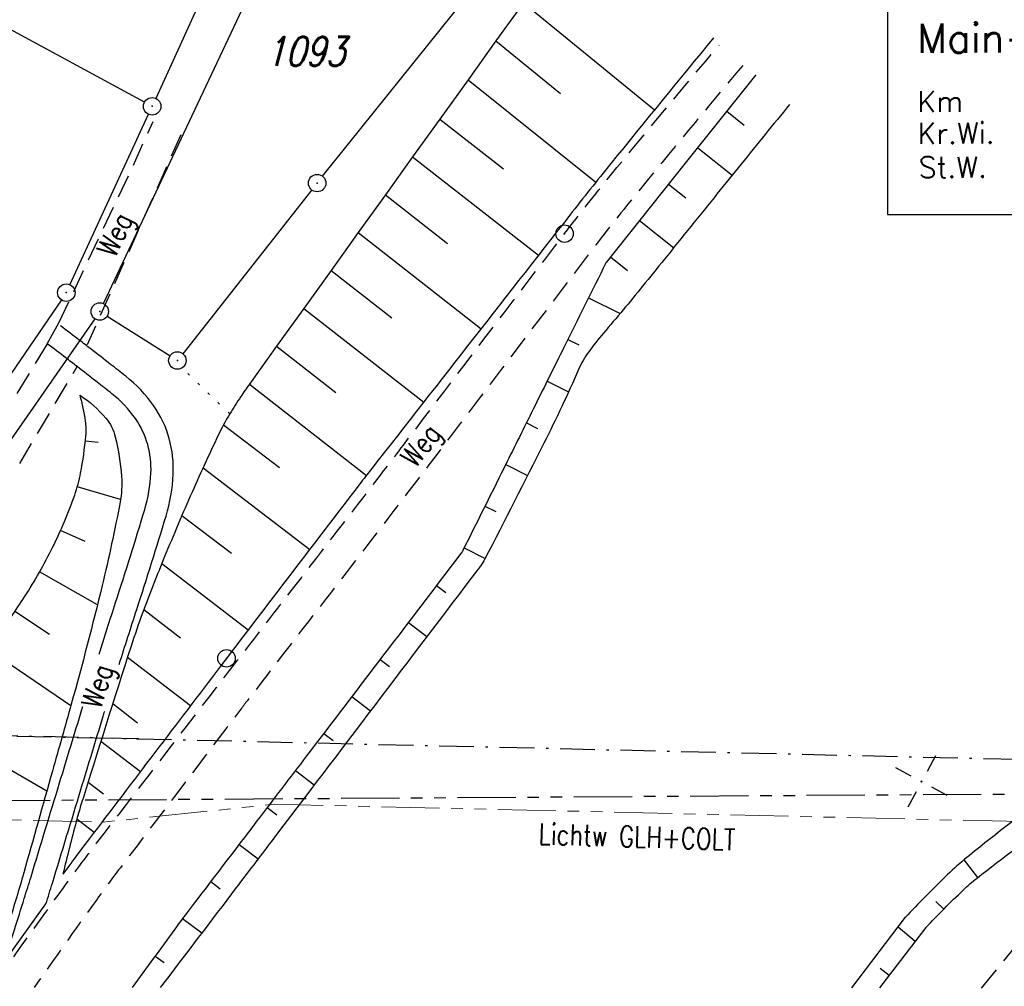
# Model space of a CAD drawing. Extents: x 0 to 1135, y 0 to 420.
# Tile 36 of 79: x 516 to 600, y 239 to 323. Entities that reach past the tile are written whole.
import ezdxf

# ---------------------------------------------------------------- set-up
doc = ezdxf.new("R2010")
doc.units = 0
doc.header["$LTSCALE"] = 2
doc.header["$MEASUREMENT"] = 0
for name, pattern in [('AUSGEZOGEN', [0]), ('BAB-FM2', [2.6, 1.5, -0.5, 0.1, -0.5]), ('GESTRICH-X2', [1.5, 1, -0.5]), ('PHANTOMX2', [5, 2.5, -0.5, 0.5, -0.5, 0.5, -0.5]), ('PUNKTX2_STR', [0.6, 0.1, -0.5])]:
    doc.linetypes.add(name, pattern=pattern)
doc.layers.get('0').update_dxf_attribs({"color": 8, "linetype": 'AUSGEZOGEN'})
for name, color, linetype in [('BAB_FM', 8, 'BAB-FM2'), ('BOESCHG', 8, 'AUSGEZOGEN'), ('BW-SCHRIFT', 8, 'AUSGEZOGEN'), ('FBRTOP', 8, 'AUSGEZOGEN'), ('FLSTNR', 8, 'AUSGEZOGEN'), ('GRENZL', 8, 'AUSGEZOGEN'), ('GRENZP', 8, 'AUSGEZOGEN'), ('Lichtwellenleiter COLT', 8, 'PHANTOMX2'), ('Lichtwellenleiter GLH', 8, 'PHANTOMX2'), ('NETZ', 250, 'AUSGEZOGEN'), ('NUTZUNG', 8, 'PUNKTX2_STR'), ('SCHSYMBOL', 200, 'AUSGEZOGEN'), ('STRASSE', 8, 'AUSGEZOGEN'), ('WEG', 8, 'GESTRICH-X2')]:
    doc.layers.add(name, color=color, linetype=linetype)
doc.styles.add('ROMANS', font='romans.shx', dxfattribs={"width": 0.8})

# ---------------------------------------------------------------- blocks, each defined once
blk = doc.blocks.new('IKR')
at = {"color": 0}
for p, q in [((0, 1), (0, 2.5)), ((-2.5, 0), (-1, 0)), ((1, 0), (2.5, 0)), ((0, -2.5), (0, -1))]:
    blk.add_line(p, q, dxfattribs=at)
blk.add_circle((0, 0), 0.05, dxfattribs=at)
blk.add_point((0, 0), dxfattribs=at)
blk = doc.blocks.new('GST')
at = {"color": 0}
blk.add_circle((0, 0), 0.75, dxfattribs=at)
blk.add_point((0, 0), dxfattribs=at)
blk = doc.blocks.new('10')
blk.add_blockref('GST', (0, 0))

msp = doc.modelspace()

# ---------------------------------------------------------------- linework, layer by layer
at = {"layer": 'BAB_FM', "flags": 128}
for points in [[(25, 250.775), (25.95, 250.827), (75.95, 250.612), (125.95, 250.296), (185.185, 250.893), (186.677, 251.345), (190.635, 255.585), (193.546, 258.238), (196.043, 259.49), (199.563, 260.208), (202.936, 260.238), (205.072, 259.951), (206.578, 259.136), (207.382, 257.268), (208.206, 255.165), (210.45, 251.364), (212.78, 250.219), (225.949, 249.051), (275.949, 246.935), (325.949, 247.53), (375.95, 249.614), (425.95, 251.763), (472.754, 253.21), (489.951, 253.743), (493.544, 261.501), (526.075, 260.76)], [(526.075, 260.76), (496.257, 261.439), (488.743, 255.182), (458.197, 254.674), (450.922, 253.187), (418.773, 251.714), (410.88, 248.271)], [(525.875, 260.764), (636.329, 258.202), (643.048, 258.527), (652.5, 261.337), (656.902, 261.169), (686.059, 259.509), (709.957, 258.646), (715.313, 254.044)]]:
    msp.add_lwpolyline(points, dxfattribs=at)
at = {"layer": 'BOESCHG'}
for p, q in [((559.113, 323.996), (570.386, 314.801)), ((556.758, 320.718), (562.309, 316.209)), ((554.359, 317.38), (565.347, 308.588)), ((551.931, 314), (557.399, 309.725)), ((576.583, 314.673), (578.077, 313.481)), ((574.089, 311.545), (577.055, 309.18)), ((549.595, 310.749), (560.403, 302.299)), ((571.595, 308.418), (573.068, 307.243)), ((547.258, 307.497), (552.599, 303.322)), ((569.101, 305.291), (572.029, 302.956)), ((544.922, 304.246), (555.476, 295.996)), ((566.607, 302.163), (568.062, 301.004)), ((542.586, 300.994), (547.799, 296.919)), ((564.713, 298.653), (567.428, 297.302)), ((540.249, 297.743), (550.55, 289.693)), ((537.913, 294.491), (543, 290.516)), ((562.932, 295.071), (563.874, 294.604)), ((535.577, 291.24), (545.624, 283.389)), ((561.153, 291.489), (562.995, 290.574)), ((533.345, 287.745), (538.16, 284.062)), ((559.373, 287.907), (560.326, 287.434)), ((522.572, 286.213), (521.474, 286.332)), ((557.594, 284.324), (559.479, 283.388)), ((531.589, 284.047), (540.759, 277.038)), ((524.497, 281.317), (520.782, 282.397)), ((555.811, 280.744), (556.736, 280.282)), ((529.773, 279.953), (534.024, 276.704)), ((521.462, 277.722), (519.347, 278.666)), ((554.023, 277.165), (555.831, 276.261)), ((522.516, 272.284), (517.544, 275.097)), ((528.04, 275.809), (535.477, 270.125)), ((551.659, 273.946), (552.453, 273.34)), ((518.393, 269.735), (515.428, 271.703)), ((526.499, 271.859), (529.658, 269.445)), ((549.233, 270.765), (550.828, 269.549)), ((520.223, 263.602), (513.173, 268.4)), ((525.099, 267.767), (530.521, 263.622)), ((546.808, 267.584), (547.608, 266.974)), ((544.382, 264.404), (545.988, 263.178)), ((523.828, 263.781), (525.968, 262.145)), ((518.157, 256.249), (508.909, 261.633)), ((541.956, 261.224), (542.762, 260.608)), ((522.808, 260.55), (526.207, 257.952)), ((539.53, 258.043), (541.149, 256.808)), ((521.71, 257.045), (523.038, 256.03)), ((537.103, 254.863), (537.916, 254.243)), ((520.752, 253.883), (522.243, 252.743)), ((534.677, 251.683), (536.31, 250.437)), ((598.155, 248.847), (596.982, 250.366)), ((532.25, 248.503), (533.07, 247.878)), ((595.232, 246.121), (594.564, 246.785)), ((587.344, 239.357), (591.937, 245.424)), ((529.827, 245.321), (531.48, 244.083)), ((593.686, 244.537), (589.725, 239.356)), ((592.778, 243.349), (591.303, 244.586)), ((527.462, 242.095), (528.235, 241.532)), ((590.542, 240.424), (589.757, 241.025))]:
    msp.add_line(p, q, dxfattribs=at)
for points in [[(240.26, 195.624, 0.000002), (211.79, 195.527, 0.000005), (200.503, 195.488, 0.000082)], [(561.469, 327.276), (559.113, 323.996), (556.758, 320.718), (554.359, 317.38), (551.931, 314), (549.595, 310.749), (547.258, 307.497), (544.922, 304.246), (542.586, 300.994), (540.249, 297.743), (537.913, 294.491), (535.577, 291.24, 0.009663), (534.83, 290.156, 0.007214), (533.878, 288.671, 0.026819), (533.056, 287.174, 0.007949), (530.643, 281.945, 0.006847), (528.289, 276.42, 0.008), (526.415, 271.633, 0.011593), (525.407, 268.727, 0.00249), (521.097, 255.075, 0.011245), (520.689, 253.646, 0.003586), (519.542, 249.129)], [(575.455, 320.991, 0.001791), (566.635, 310.189, 0.004393), (563.094, 305.742, 0.000071), (545.544, 283.289, 0.002512), (545.053, 282.654, 0.000185), (540.027, 276.083, 0.000144), (533.605, 267.674, 0.000365), (533.091, 266.999, 0.000017), (521.803, 252.164, 0.005122), (519.542, 249.129, 0.00295)], [(579.078, 317.799), (573.027, 310.212), (566.228, 301.686, 0.052841), (566.208, 301.655, 0.000238), (562.592, 294.384, 0.00001), (560.114, 289.396, -0.00001), (557.717, 284.571, -0.000771), (553.914, 276.944, -0.035345), (553.819, 276.784, -0.011477), (553.715, 276.641, -0.000093), (540.482, 259.29, -0.000013), (536.217, 253.7, 0.000009), (530.384, 246.056, 0.004926), (529.151, 244.407, 0.001635), (525.502, 239.389)], [(593.686, 244.537, -0.009622), (596.897, 247.765, -0.027739), (598.092, 248.8, -0.002274), (604.818, 253.949, -0.004275), (608.431, 256.64, -0.02363), (613.275, 259.845, 0.079061), (614.616, 260.963, 0.005986), (615.865, 262.427, -0.00057), (628.819, 277.958, -0.000251), (636.472, 287.103, -0.000258), (653.341, 307.219)]]:
    msp.add_lwpolyline(points, format="xyb", dxfattribs=at)
at = {"layer": 'BOESCHG', "flags": 128}
for points in [[(581.97, 315.249, 0.00015), (577.825, 310.132, 0.000303), (575.776, 307.597, 0.00001), (571.23, 301.966, -0.000023), (569.353, 299.642, -0.007922), (565.983, 295.602, 0.020533), (564.723, 294.01, 0.054224), (563.854, 292.494, -0.013485), (560.874, 286.151, -0.002713), (555.809, 276.217, -0.041502), (555.421, 275.599, -0.001669), (555.195, 275.299, -0.000021), (537.433, 251.916, -0.000066), (534.441, 247.978, -0.00003), (527.911, 239.388)], [(650.114, 309.786, 0.004054), (632.581, 289.21, 0.004816), (625.769, 280.923, 0.001537), (613.24, 265.279, -0.007532), (610.645, 262.118, -0.01017), (609.256, 260.542, -0.0075), (607.298, 258.474, -0.047297), (604.266, 255.903, 0.020569), (597, 250.381, 0.02097), (595.352, 248.897, 0.009546), (591.937, 245.424)], [(499.78, 248.857, 0.014707), (503.546, 253.091, 0.035708), (504.915, 254.983, 0.00716), (509.052, 261.876, -0.011955), (511.569, 265.981, -0.008559), (513.928, 269.495, 0.008679), (516.253, 272.961, 0.028963), (518.68, 277.242, 0.029459), (520.559, 281.701, 0.038257), (521.069, 283.59, 0.023162), (521.521, 286.787, 0.059468), (521.49, 288.061, 0.033374), (521.019, 290.274)], [(521.019, 290.274, -0.071484), (523.226, 288.318, -0.116912), (524.049, 286.696, -0.041273), (524.581, 283.284, -0.064655), (524.455, 281.077, -0.01281), (522.921, 273.938, -0.008877), (520.262, 263.741, -0.00046), (518.645, 257.98, -0.000303), (516.174, 249.233, -0.004371), (515.553, 247.112, -0.001636), (513.827, 241.463)]]:
    msp.add_lwpolyline(points, format="xyb", dxfattribs=at)
at = {"layer": 'BW-SCHRIFT'}
msp.add_lwpolyline([(590.396, 305.798), (635.557, 305.798), (635.557, 342.885), (590.396, 342.885)], close=True, dxfattribs=at)
at = {"layer": 'FBRTOP', "const_width": 0.5}
for points in [[(159.506, 218.371, 0.000005), (172.006, 218.371, 0.000002), (185.995, 218.371, 0.000002), (197.006, 218.371, 0.000005), (209.506, 218.371, -0.000006), (222.006, 218.371, -0.000002), (236.976, 218.371, -0.000002), (247.006, 218.371)], [(250.479, 222.371, -0.000002), (263.664, 222.37, -0.000002), (272.005, 222.37, -0.000033)], [(159.506, 222.371, 0.000005), (172.006, 222.371, 0.000002), (185.995, 222.371, 0.000002), (197.006, 222.371, 0.000005), (209.506, 222.371, -0.000006), (222.006, 222.371, -0.000002), (236.976, 222.371, -0.000003), (247.006, 222.371)], [(277.692, 222.37, -0.00001), (297.005, 222.366, -0.000009), (311.07, 222.363, -0.000011), (322.006, 222.36, -0.00004), (334.506, 222.355, 0.000056), (347.007, 222.351, 0.000011), (348.74, 222.351, -0.000027), (350.474, 222.35, -0.00003), (355.78, 222.348, -0.00001), (372.005, 222.341, -0.000005), (384.506, 222.336, 0.000013), (397.006, 222.33, 0.000004), (409.506, 222.325, -0.000007), (422.006, 222.32, -0.000002), (434.506, 222.314, 0.000003), (447.005, 222.309), (481.396, 222.294, 0)], [(277.691, 218.37, -0.00001), (297.005, 218.366, -0.000009), (311.07, 218.363, -0.000011), (322.005, 218.36, -0.00004), (334.505, 218.355, 0.000056), (347.005, 218.351, 0.000011), (348.739, 218.351, -0.000027), (350.473, 218.35, -0.00003), (355.779, 218.348, -0.00001), (372.004, 218.341, -0.000005), (384.504, 218.336, 0.000013), (397.004, 218.33, 0.000004), (409.504, 218.325, -0.000007), (422.005, 218.32, -0.000002), (434.504, 218.314, 0.000003), (447.004, 218.309), (478.458, 218.295, 0)], [(250.479, 218.371, -0.000002), (263.664, 218.37, -0.000003), (272.005, 218.37, -0.000033)]]:
    msp.add_lwpolyline(points, format="xyb", dxfattribs=at)
at = {"layer": 'GRENZL'}
for p, q in [((526.552, 315.459), (420.044, 373.09)), ((539.506, 342.061), (527.523, 315.785)), ((523.033, 298.148), (543.27, 341.094)), ((541.859, 309.089), (563.162, 335.636)), ((520.152, 299.774), (526.898, 314.421)), ((540.926, 307.915), (529.847, 293.849)), ((519.415, 298.473), (504.468, 276.602)), ((523.347, 297.07), (528.749, 293.66)), ((522.285, 296.854), (506.91, 274.736))]:
    msp.add_line(p, q, dxfattribs=at)
at = {"layer": 'Lichtwellenleiter COLT', "lineweight": 0, "flags": 128}
msp.add_lwpolyline([(950, 277.429), (932.374, 277.207), (903.143, 270.696), (887.1, 266.455), (875.419, 265.121), (791.936, 255.751), (715.643, 253.786), (710.054, 253.774), (699.735, 253.671), (687.1, 253.543), (653.267, 253.333), (608.768, 253.484), (537.713, 255.142), (522.899, 253.591), (494.709, 254.376), (473.289, 254.918), (464.333, 254.721)], dxfattribs=at)
at = {"layer": 'Lichtwellenleiter GLH', "flags": 128}
msp.add_lwpolyline([(433.46, 254.616), (482.214, 255.26), (645.295, 256.304), (699.843, 254.044), (713.705, 254.114)], dxfattribs=at)
at = {"layer": 'NUTZUNG'}
msp.add_line((533.878, 288.671), (529.767, 292.616), dxfattribs=at)
at = {"layer": 'STRASSE'}
for p, q in [((518.192, 294.708), (519.185, 296.487)), ((514.518, 241.623), (518.089, 246.574))]:
    msp.add_line(p, q, dxfattribs=at)
for points in [[(524.385, 267.156, -0.00242), (525.891, 271.864, 0.005401), (528.41, 279.901, 0.06184), (529.024, 283.49, 0.079293), (528.678, 286.552, 0.085964), (527.338, 289.382, 0.072562), (524.942, 291.91, 0.000943), (523.641, 292.931, 0.000721), (521.939, 294.259, 0.002121), (520.949, 295.021, 0.001307), (519.348, 296.238, 0.001307)], [(522.647, 268.021, -0.002272), (524.068, 272.457, 0.005401), (526.574, 280.455, 0.06184), (527.108, 283.578, 0.079293), (526.83, 286.039, 0.085964), (525.77, 288.278, 0.072562), (523.756, 290.404, 0.000943), (522.46, 291.421, 0.000721), (520.762, 292.745, 0.002121), (519.785, 293.497, 0.001307), (518.192, 294.708)], [(514.518, 241.623, 0.00071), (516.228, 247.048, 0.002068), (516.805, 248.914, 0.000083), (519.259, 256.977, -0.000107), (521.174, 263.268, -0.00013), (521.252, 263.523, 0.005401)], [(518.089, 246.574, 0.001958), (518.639, 248.355, 0.000083), (521.094, 256.419, -0.000107), (523.008, 262.71, -0.000213), (523.136, 263.127, 0.005401)]]:
    msp.add_lwpolyline(points, format="xyb", dxfattribs=at)
at = {"layer": 'WEG'}
for p, q in [((529.675, 312.649), (521.633, 294.598)), ((518.192, 294.708), (512.758, 285.748)), ((515.839, 284.407), (520.762, 292.745))]:
    msp.add_line(p, q, dxfattribs=at)
at = {"layer": 'WEG', "flags": 128}
for points in [[(513.59, 239.586, -0.003243), (519.59, 247.966, -0.007015), (522.443, 251.782, -0.000013), (532.752, 265.176, -0.000327), (533.175, 265.724, -0.000147), (538.708, 272.888, 0.000115), (545.775, 282.038, 0.001777), (548.812, 286.002, -0.000389), (562.65, 304.162, -0.008702), (566.576, 309.124, -0.003767), (575.927, 320.357)], [(577.958, 318.617, 0.003685), (568.712, 307.456, 0.008584), (564.862, 302.569, 0.000463), (551.102, 284.439, -0.002002), (547.907, 280.256, -0.000577), (540.728, 270.957, 0.000776), (535.398, 264.047, 0.001349), (534.91, 263.409, 0.000064), (524.627, 249.881, 0.006457), (522.335, 246.784, 0.002743), (517.076, 239.394)]]:
    msp.add_lwpolyline(points, format="xyb", dxfattribs=at)
for points in [[(519.185, 296.487), (525.27, 309.313), (527.301, 313.81)], [(598.489, 239.351), (629.462, 277.234), (654.08, 306.631)]]:
    msp.add_lwpolyline(points, dxfattribs=at)

# ---------------------------------------------------------------- block references
at = {"layer": 'GRENZP'}
for p in [(527.212, 315.102), (541.39, 308.504), (519.839, 299.092), (522.713, 297.47), (529.383, 293.26)]:
    msp.add_blockref('GST', p, dxfattribs=at)
at = {"layer": 'NETZ', "rotation": 151.5965}
msp.add_blockref('IKR', (593.327, 257.086), dxfattribs=at)
at = {"layer": 'SCHSYMBOL'}
for p, rotation in [((562.65, 304.162), 359.9754354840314), ((533.605, 267.674), 359.9754354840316)]:
    msp.add_blockref('10', p, dxfattribs=dict(at, rotation=rotation))

# ---------------------------------------------------------------- texts
at = {"layer": 'BW-SCHRIFT', "style": 'ROMANS'}
for s, height, p in [('Main-Donau-Kanal', 2.5, (592.957, 319.695)), ('Km', 1.8, (592.959, 314.612)), ('Kr.Wi.', 1.8, (592.977, 311.881)), ('St.W.  24.0-70.8-24.0 m', 1.8, (593.074, 308.958))]:
    msp.add_text(s, height=height, rotation=0.17165, dxfattribs=at).set_placement(p)
at = {"layer": 'FLSTNR', "style": 'ROMANS', "oblique": 15, "width": 0.8}
msp.add_text('1093', height=2.5, dxfattribs=at).set_placement((536.954, 318.567))
at = {"layer": 'Lichtwellenleiter GLH', "style": 'ROMANS', "width": 0.8}
msp.add_text('Lichtw GLH+COLT', height=1.8, rotation=358.28193, dxfattribs=at).set_placement((560.396, 251.699))
at = {"layer": 'WEG', "style": 'ROMANS', "width": 0.8}
for rotation, p in [(64.56682, (524.009, 302.02)), (51.97276, (549.831, 283.971)), (72.5503, (522.785, 263.238))]:
    msp.add_text('Weg', height=1.8, rotation=rotation, dxfattribs=at).set_placement(p)

doc.saveas('drawing.dxf')
